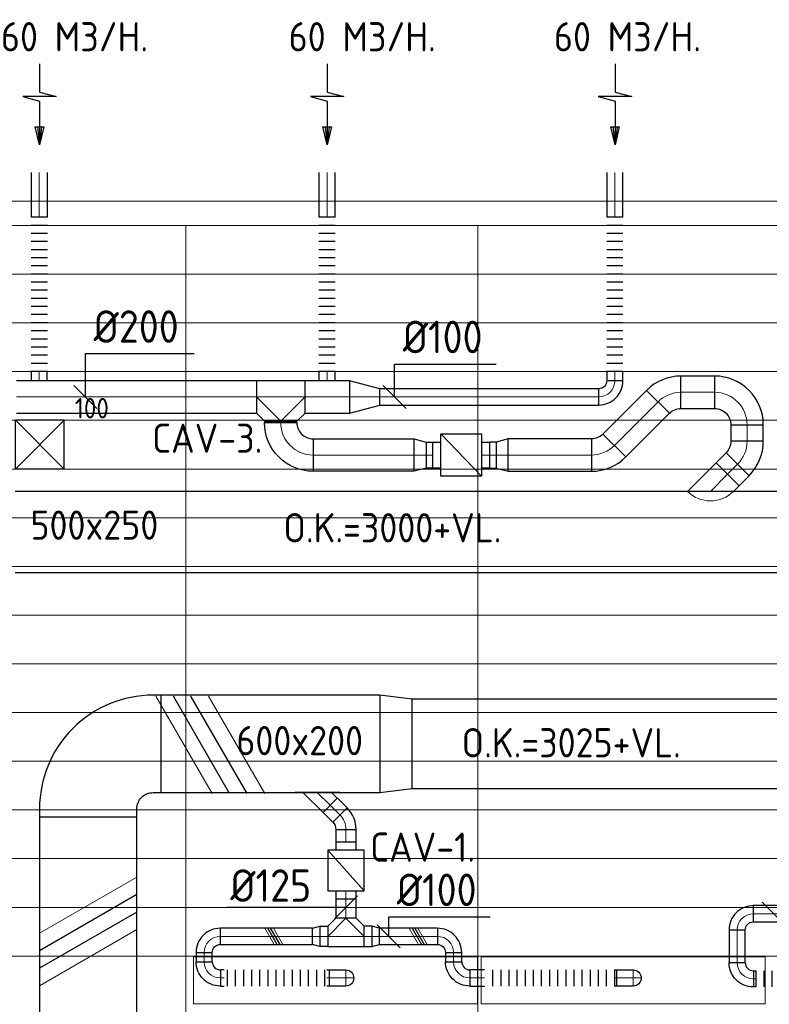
# Model space of a CAD drawing. Header units: millimetres. Extents: x -72915 to 21022, y 6278 to 52916.
# Tile 20 of 60: x -53639 to -49019, y 46851 to 52916. Entities that reach past the tile are written whole.
import ezdxf
from ezdxf.enums import TextEntityAlignment as Align

# ---------------------------------------------------------------- set-up
doc = ezdxf.new("R2010")
doc.units = ezdxf.units.MM
doc.header["$LTSCALE"] = 50
doc.linetypes.add('CENTER2', pattern=[28.575, 19.05, -3.175, 3.175, -3.175])
for name, color, linetype in [('4plfd', 254, 'Continuous'), ('WL570---_RETOUR', 100, 'Continuous'), ('WL570---_TOEVOER', 200, 'Continuous'), ('WL570---_TOEVOER_RST', 200, 'Continuous'), ('WL570---_TOEVOER_RST_HL', 1, 'Continuous'), ('WM570---_RETOUR', 2, 'Continuous'), ('WM570---_TOEVOER', 2, 'Continuous'), ('WM570---_TOEVOER_RST_PR', 1, 'Continuous')]:
    doc.layers.add(name, color=color, linetype=linetype)
for name, color, linetype, lineweight in [('WL570---_BESTAAND-HARTLIJN', 161, 'Continuous', 0), ('WL570---_BESTAAND-RETOUR', 140, 'Continuous', 0), ('WL570---_BESTAAND-ROOSTER', 161, 'Continuous', 0), ('WL570---_BESTAAND-TOEVOER', 180, 'Continuous', 0)]:
    doc.layers.add(name, color=color, linetype=linetype, lineweight=lineweight)
doc.styles.add('BURO-025', font='ISO96.shx', dxfattribs={"height": 125})
doc.styles.add('ISO', font='ISO', dxfattribs={"height": 162})
doc.styles.add('LZ-MAATVOEREN', font='simplex')
doc.styles.add('MAATVOERING', font='ISO')

# ---------------------------------------------------------------- blocks, each defined once
blk = doc.blocks.new('Groep-79')
at = {"color": 8, "linetype": 'Continuous', "lineweight": 13}
for p, q in [((-73304.9, 50349.1), (-4004.9, 50349.1)), ((-73154.9, 50199.1), (-4154.9, 50199.1)), ((-11857.7, 50199.1), (-60254.8, 50199.1)), ((-54854.9, 50199.1), (-54854.9, 43299.1)), ((-53054.9, 50199.1), (-53054.9, 42999.1)), ((-60254.9, 49899.1), (-11882.7, 49899.1)), ((-60254.9, 49599.1), (-11882.7, 49599.1)), ((-60254.9, 49299.1), (-11882.7, 49299.1)), ((-60254.9, 48999.1), (-11882.7, 48999.1)), ((-60254.9, 48699.1), (-11882.7, 48699.1)), ((-60254.9, 48399.1), (-11882.7, 48399.1)), ((-60254.9, 48399.1), (-11882.7, 48399.1)), ((-60254.9, 48099.1), (-11882.7, 48099.1)), ((-60254.9, 47799.1), (-11882.7, 47799.1)), ((-60254.9, 47499.1), (-11882.7, 47499.1)), ((-60254.9, 47199.1), (-11882.7, 47199.1)), ((-60254.9, 46899.1), (-11882.7, 46899.1)), ((-60254.9, 46599.1), (-11882.7, 46599.1)), ((-65655, 46299.1), (-11882.7, 46299.1)), ((-65655, 45999.1), (-11882.7, 45999.1)), ((-65655, 45699.1), (-11882.7, 45699.1))]:
    blk.add_line(p, q, dxfattribs=at)
blk = doc.blocks.new('Block plafond 1e verd')
at = {"layer": '4plfd'}
blk.add_blockref('Groep-79', (22004.9, -19149), dxfattribs=at)
blk = doc.blocks.new('AFZPIJL')
for points in [[(0, -10), (0, -6.52), (-2.06, -5.97), (2.06, -5.97), (0, -5.41), (0, 0)], [(-0.26, -2.22), (0, 0)], [(0.26, -2.22), (0, 0)]]:
    blk.add_lwpolyline(points)
blk.add_lwpolyline([(0.52, -2.22), (-0.52, -2.22), (0, 0)], close=True)
blk = doc.blocks.new('KARO')
for p, q in [((1, 0.5), (0, 0.5)), ((0, -0.5), (1, -0.5))]:
    blk.add_line(p, q)
at = {"invisible_edges": 15}
blk.add_3dface([(0, 0.5), (0, -0.5), (1, -0.5), (1, 0.5)], dxfattribs=at)
at = {"layer": 'WL570---_BESTAAND-HARTLIJN'}
blk.add_line((0, 0), (1, 0), dxfattribs=at)
blk = doc.blocks.new('MVLINE')
blk.add_line((35.4, -35.4), (-35.4, 35.4))
blk = doc.blocks.new('FLLINE100')
blk.add_line((0, -50), (0, 50))
blk = doc.blocks.new('OEX10000100000')
at = {"rotation": 90}
for p in [(0, -50), (0, -100), (0, -150), (0, -200), (0, -250), (0, -300), (0, -350), (0, -400), (0, -450), (0, -500), (0, -550), (0, -600), (0, -650), (0, -700), (0, -750), (0, -800), (0, -850), (0, -900), (0, -950), (0, -1000)]:
    blk.add_blockref('FLLINE100', p, dxfattribs=at)
blk = doc.blocks.new('OTS20020020000H')
blk.add_lwpolyline([(-150, -100), (150, -100), (150, 100), (100, 150), (-100, 150), (-150, 100)], close=True)
at = {"layer": 'WL570---_BESTAAND-HARTLIJN'}
blk.add_line((-150, 0), (150, 0), dxfattribs=at)
at = {"layer": 'WL570---_BESTAAND-RETOUR'}
blk.add_lwpolyline([(-150, 0), (0, 150), (150, 0)], dxfattribs=at)
blk = doc.blocks.new('OBO20000090H')
blk.add_lwpolyline([(100, -200, 0.414214), (-200, 100), (-200, -100, -0.414214), (-100, -200)], format="xyb", close=True)
at = {"invisible_edges": 15}
for points in [[(-182.6, -101.5), (-147.9, 95.4), (-200, 100), (-200, -100)], [(-165.8, -106), (-97.4, 81.9), (-147.9, 95.4), (-182.6, -101.5)], [(-150, -113.4), (-50, 59.8), (-97.4, 81.9), (-165.8, -106)], [(-135.7, -123.4), (-7.2, 29.8), (-50, 59.8), (-150, -113.4)], [(-123.4, -135.7), (29.8, -7.2), (-7.2, 29.8), (-135.7, -123.4)], [(-113.4, -150), (59.8, -50), (29.8, -7.2), (-123.4, -135.7)], [(-106, -165.8), (81.9, -97.4), (59.8, -50), (-113.4, -150)], [(-101.5, -182.6), (95.4, -147.9), (81.9, -97.4), (-106, -165.8)], [(-100, -200), (100, -200), (95.4, -147.9), (-101.5, -182.6)]]:
    blk.add_3dface(points, dxfattribs=at)
at = {"layer": 'WL570---_BESTAAND-HARTLIJN'}
blk.add_arc((-200, -200), 200, 0, 90, dxfattribs=at)
blk = doc.blocks.new('OSV20010001860G')
blk.add_lwpolyline([(0, -100), (186.6, -50), (186.6, 50), (0, 100)], close=True)
at = {"layer": 'WL570---_BESTAAND-HARTLIJN'}
blk.add_line((0, 0), (186.6, 0), dxfattribs=at)
blk = doc.blocks.new('OBO10000090H')
blk.add_lwpolyline([(50, -100, 0.414214), (-100, 50), (-100, -50, -0.414214), (-50, -100)], format="xyb", close=True)
at = {"invisible_edges": 15}
for points in [[(-91.3, -50.8), (-74, 47.7), (-100, 50), (-100, -50)], [(-82.9, -53), (-48.7, 41), (-74, 47.7), (-91.3, -50.8)], [(-75, -56.7), (-25, 29.9), (-48.7, 41), (-82.9, -53)], [(-67.9, -61.7), (-3.6, 14.9), (-25, 29.9), (-75, -56.7)], [(-61.7, -67.9), (14.9, -3.6), (-3.6, 14.9), (-67.9, -61.7)], [(-56.7, -75), (29.9, -25), (14.9, -3.6), (-61.7, -67.9)], [(-53, -82.9), (41, -48.7), (29.9, -25), (-56.7, -75)], [(-50.8, -91.3), (47.7, -74), (41, -48.7), (-53, -82.9)], [(-50, -100), (50, -100), (47.7, -74), (-50.8, -91.3)]]:
    blk.add_3dface(points, dxfattribs=at)
at = {"layer": 'WL570---_BESTAAND-HARTLIJN'}
blk.add_arc((-100, -100), 100, 0, 90, dxfattribs=at)
blk = doc.blocks.new('OSV2001600740G')
blk.add_lwpolyline([(0, -100), (74.6, -80), (74.6, 80), (0, 100)], close=True)
at = {"layer": 'WL570---_BESTAAND-HARTLIJN'}
blk.add_line((0, 0), (74.6, 0), dxfattribs=at)
blk = doc.blocks.new('VBX1601600016025000')
blk.add_lwpolyline([(50, -130), (300, -130), (300, 130), (50, 130)], close=True)
for points in [[(50, 80), (0, 80), (0, -80), (50, -80)], [(300, -80), (350, -80), (350, 80), (300, 80)]]:
    blk.add_lwpolyline(points)
at = {"layer": 'WL570---_BESTAAND-HARTLIJN'}
blk.add_line((300, 0), (350, 0), dxfattribs=at)
at = {"layer": 'WL570---_BESTAAND-TOEVOER'}
blk.add_line((50, -130), (300, 130), dxfattribs=at)
blk = doc.blocks.new('KARH')
for p, q in [((1, 0.5), (0, 0.5)), ((0, -0.5), (1, -0.5))]:
    blk.add_line(p, q)
at = {"invisible_edges": 15}
blk.add_3dface([(0, 0.5), (0, -0.5), (1, -0.5), (1, 0.5)], dxfattribs=at)
blk = doc.blocks.new('VBO60020000050901-100')
blk.add_lwpolyline([(-300, -450), (300, -450), (300, -400, 0.414214), (-400, 300), (-450, 300), (-450, -300), (-400, -300, -0.414214), (-300, -400)], format="xyb", close=True)
blk = doc.blocks.new('VV260020055020002000G')
blk.add_lwpolyline([(0, -300), (200, -275), (200, 275), (0, 300)], close=True)
at = {"invisible_edges": 15}
blk.add_3dface([(0, -300), (200, -275), (200, 275), (0, 300)], dxfattribs=at)
blk = doc.blocks.new('OBO10000090L')
blk.add_lwpolyline([(50, 0, 0.414214), (-100, 150), (-100, 50, -0.414214), (-50, 0)], format="xyb", close=True)
at = {"invisible_edges": 15}
for points in [[(-91.3, 49.2), (-74, 147.7), (-100, 150), (-100, 50)], [(-82.9, 47), (-48.7, 141), (-74, 147.7), (-91.3, 49.2)], [(-75, 43.3), (-25, 129.9), (-48.7, 141), (-82.9, 47)], [(-67.9, 38.3), (-3.6, 114.9), (-25, 129.9), (-75, 43.3)], [(-61.7, 32.1), (14.9, 96.4), (-3.6, 114.9), (-67.9, 38.3)], [(-56.7, 25), (29.9, 75), (14.9, 96.4), (-61.7, 32.1)], [(-53, 17.1), (41, 51.3), (29.9, 75), (-56.7, 25)], [(-50.8, 8.7), (47.7, 26), (41, 51.3), (-53, 17.1)], [(-50, 0), (50, 0), (47.7, 26), (-50.8, 8.7)]]:
    blk.add_3dface(points, dxfattribs=at)
at = {"layer": 'WL570---_BESTAAND-HARTLIJN'}
blk.add_arc((-100, 0), 100, 0, 90, dxfattribs=at)
blk = doc.blocks.new('ORN_T_SP')
blk.add_lwpolyline([(-0.5, 0.5), (-0.5, -0.5), (0.5, -0.5), (0.5, 0.5)], close=True)
at = {"style": 'LZ-MAATVOEREN', "flags": 9}
for tag, p in [('ROS_TYPE', (0.6333, 0.6833)), ('ROS_M3H', (0.6333, 0.4833)), ('ROS_ZIJDE', (0.6333, 0.2833)), ('ROS_STAT', (0.6333, 0.0833))]:
    blk.add_attdef(tag, p, '', height=0.125, dxfattribs=at)
blk = doc.blocks.new('OBO10000090ZE')
blk.add_lwpolyline([(-50, 0), (50, 0), (50, 100, 1), (-50, 100)], format="xyb", close=True)
at = {"layer": 'WL570---_BESTAAND-HARTLIJN'}
for points in [[(0, 0), (0, 150)], [(-50, 100), (50, 100)]]:
    blk.add_lwpolyline(points, dxfattribs=at)
blk = doc.blocks.new('OEX1000067900')
at = {"rotation": 180}
for p in [(50, 0), (100, 0), (150, 0), (200, 0), (250, 0), (300, 0), (350, 0), (400, 0), (450, 0), (500, 0), (550, 0), (600, 0), (650, 0)]:
    blk.add_blockref('FLLINE100', p, dxfattribs=at)
blk = doc.blocks.new('OBO12500045H')
blk.add_lwpolyline([(62.5, -51.8, 0.198912), (7.6, 80.8), (-80.8, -7.6, -0.198912), (-62.5, -51.8)], format="xyb", close=True)
at = {"invisible_edges": 15}
for points in [[(-77.1, -11.6), (18.6, 68.7), (7.6, 80.8), (-80.8, -7.6)], [(-73.8, -15.9), (28.6, 55.8), (18.6, 68.7), (-77.1, -11.6)], [(-70.9, -20.5), (37.4, 42), (28.6, 55.8), (-73.8, -15.9)], [(-68.4, -25.4), (44.9, 27.5), (37.4, 42), (-70.9, -20.5)], [(-66.3, -30.4), (51.2, 12.4), (44.9, 27.5), (-68.4, -25.4)], [(-64.6, -35.6), (56.1, -3.2), (51.2, 12.4), (-66.3, -30.4)], [(-63.4, -40.9), (59.7, -19.2), (56.1, -3.2), (-64.6, -35.6)], [(-62.7, -46.3), (61.8, -35.4), (59.7, -19.2), (-63.4, -40.9)], [(-62.5, -51.8), (62.5, -51.8), (61.8, -35.4), (-62.7, -46.3)]]:
    blk.add_3dface(points, dxfattribs=at)
at = {"layer": 'WL570---_BESTAAND-HARTLIJN'}
blk.add_arc((-125, -51.8), 125, 0, 45, dxfattribs=at)
blk = doc.blocks.new('OAF12500045L')
blk.add_line((-138.4, 0), (138.4, 0))
blk.add_lwpolyline([(-88.4, 0), (-123.7, 35.4), (-35.4, 123.7), (88.4, 0)])
at = {"layer": 'WL570---_BESTAAND-HARTLIJN'}
blk.add_line((-79.5, 79.5), (0, 0), dxfattribs=at)
blk = doc.blocks.new('OTS12512512500H')
blk.add_lwpolyline([(-112.5, -62.5), (112.5, -62.5), (112.5, 62.5), (62.5, 112.5), (-62.5, 112.5), (-112.5, 62.5)], close=True)
at = {"layer": 'WL570---_BESTAAND-HARTLIJN'}
blk.add_line((-112.5, 0), (112.5, 0), dxfattribs=at)
at = {"layer": 'WL570---_BESTAAND-TOEVOER'}
blk.add_lwpolyline([(-112.5, 0), (0, 112.5), (112.5, 0)], dxfattribs=at)
blk = doc.blocks.new('OSV1251000460G')
blk.add_lwpolyline([(0, -62.5), (46.7, -50), (46.7, 50), (0, 62.5)], close=True)
at = {"layer": 'WL570---_BESTAAND-HARTLIJN'}
blk.add_line((0, 0), (46.7, 0), dxfattribs=at)
blk = doc.blocks.new('VBX1251250012525000')
for points in [[(50, 62.5), (0, 62.5), (0, -62.5), (50, -62.5)], [(300, -62.5), (350, -62.5), (350, 62.5), (300, 62.5)]]:
    blk.add_lwpolyline(points)
blk.add_lwpolyline([(50, -112.5), (300, -112.5), (300, 112.5), (50, 112.5)], close=True)
at = {"layer": 'WL570---_BESTAAND-HARTLIJN'}
blk.add_line((300, 0), (350, 0), dxfattribs=at)
at = {"layer": 'WL570---_BESTAAND-TOEVOER'}
blk.add_line((50, -112.5), (300, 112.5), dxfattribs=at)
blk = doc.blocks.new('OEX1000080500')
at = {"rotation": 180}
for p in [(50, 0), (100, 0), (150, 0), (200, 0), (250, 0), (300, 0), (350, 0), (400, 0), (450, 0), (500, 0), (550, 0), (600, 0), (650, 0), (700, 0), (750, 0), (800, 0)]:
    blk.add_blockref('FLLINE100', p, dxfattribs=at)
blk = doc.blocks.new('OZA2500200045R')
blk.add_lwpolyline([(141.4, 0), (176.8, 35.4), (35.4, 176.8), (-141.4, 0)])
at = {"layer": 'WL570---_BESTAAND-HARTLIJN'}
blk.add_line((0, 0), (106.1, 106.1), dxfattribs=at)
at = {"layer": 'WL570---_BESTAAND-RETOUR'}
blk.add_arc((0, 141.4), 200, 225, 315, dxfattribs=at)
blk = doc.blocks.new('OBO20000045H')
blk.add_lwpolyline([(100, -82.8, 0.198912), (12.1, 129.3), (-129.3, -12.1, -0.198912), (-100, -82.8)], format="xyb", close=True)
at = {"invisible_edges": 15}
for points in [[(-123.4, -18.6), (29.8, 110), (12.1, 129.3), (-129.3, -12.1)], [(-118.1, -25.5), (45.7, 89.2), (29.8, 110), (-123.4, -18.6)], [(-113.4, -32.8), (59.8, 67.2), (45.7, 89.2), (-118.1, -25.5)], [(-109.4, -40.6), (71.9, 43.9), (59.8, 67.2), (-113.4, -32.8)], [(-106, -48.6), (81.9, 19.8), (71.9, 43.9), (-109.4, -40.6)], [(-103.4, -57), (89.8, -5.2), (81.9, 19.8), (-106, -48.6)], [(-101.5, -65.5), (95.4, -30.7), (89.8, -5.2), (-103.4, -57)], [(-100.4, -74.1), (98.9, -56.7), (95.4, -30.7), (-101.5, -65.5)], [(-100, -82.8), (100, -82.8), (98.9, -56.7), (-100.4, -74.1)]]:
    blk.add_3dface(points, dxfattribs=at)
at = {"layer": 'WL570---_BESTAAND-HARTLIJN'}
blk.add_arc((-200, -82.8), 200, 0, 45, dxfattribs=at)
blk = doc.blocks.new('UISO')
at = {"color": 0}
for p, q in [((0, 0.18), (1, 0.757)), ((0, 0), (1, 0.577))]:
    blk.add_line(p, q, dxfattribs=at)
at = {"layer": 'WL570---_BESTAAND-TOEVOER', "color": 0}
for p, q in [((0, 0.36), (1, 0.937)), ((0, -0.18), (1, 0.397))]:
    blk.add_line(p, q, dxfattribs=at)
blk = doc.blocks.new('*U1006')
at = {"color": 0, "ltscale": 10}
for p, q in [((150, 150, -2500), (-150, 150, -2500)), ((-150, -150, -2500), (-150, 150, -2500)), ((150, -150, -2500), (-150, 150, -2500)), ((-150, -150, -2500), (150, 150, -2500)), ((150, -150, -2500), (150, 150, -2500)), ((150, -150, -2500), (-150, -150, -2500))]:
    blk.add_line(p, q, dxfattribs=at)
at = {"layer": 'WL570---_TOEVOER_RST_HL', "linetype": 'CENTER2'}
blk.add_circle((0, 0, -2500), 0.075, dxfattribs=at)
at = {"layer": 'WL570---_TOEVOER_RST', "color": 2, "style": 'BURO-025'}
for tag in ['MC', 'Q']:
    blk.add_attdef(tag, text='', height=125, dxfattribs=at).set_placement((0, 0), align=Align.MIDDLE)
at = {"layer": 'WM570---_TOEVOER_RST_PR', "color": 2, "style": 'BURO-025'}
blk.add_attdef('POSNR', text='', height=125, dxfattribs=at).set_placement((0, 0), align=Align.MIDDLE)

msp = doc.modelspace()

# ---------------------------------------------------------------- linework, layer by layer
at = {"layer": 'WM570---_RETOUR'}
for points in [[(-53233.5, 50592.5), (-53233.5, 50859.2), (-52564.5, 50859.2)], [(-51328.3, 50592.5), (-51328.3, 50795.1), (-50702.1, 50795.1)]]:
    msp.add_lwpolyline(points, dxfattribs=at)
at = {"layer": 'WM570---_TOEVOER'}
for points in [[(-51628.4, 47448.3), (-51749, 47448.3), (-52360.9, 47448.3)], [(-51365, 47269.7), (-51365, 47389.4), (-50738.8, 47389.4)]]:
    msp.add_lwpolyline(points, dxfattribs=at)

# ---------------------------------------------------------------- block references
at = {"layer": 'WL570---_BESTAAND-ROOSTER', "xscale": 1750, "yscale": 290}
for p in [(-51692, 46998.8), (-49921, 46998.8)]:
    msp.add_blockref('ORN_T_SP', p, dxfattribs=at)
at = {"layer": 'WL570---_RETOUR'}
for name, p, xscale, yscale, zscale, rotation in [('AFZPIJL', (-53516.9, 52144.5), 50, 50, 50, 180), ('AFZPIJL', (-51743.9, 52144.5), 50, 50, 50, 180), ('AFZPIJL', (-49970.2, 52144.5), 50, 50, 50, 180), ('KARO', (-53518.1, 51699.7), 275.9456809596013, 100, 100, 90), ('KARO', (-51745.1, 51699.7), 275.9456809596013, 100, 100, 90), ('KARO', (-49971.4, 51699.7), 275.9456809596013, 100, 100, 90), ('KARO', (-53518.8, 50749.1), 56.74591008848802, 100, 100, 270), ('KARO', (-51745.1, 50749.1), 56.29579252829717, 100, 100, 270), ('KARO', (-49971.4, 50749.1), 56.55323533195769, 100, 100, 270), ('KARO', (-51606.1, 50592.5), 275.2482312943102, 200, 200, 180), ('KARO', (-50071.4, 50592.5), 1348.069124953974, 100, 100, 180), ('KARO', (-49974.4, 50293.1), 380.6080427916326, 200, 200, 44.99999999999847), ('KARO', (-52030.6, 50434.5), 8.033562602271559, 200, 200, 90), ('KARO', (-49156.4, 50420.8), 101.5058830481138, 200, 200, 270), ('KARO', (-51830.6, 50234.5), -622.0802183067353, 200, 200, 180), ('KARO', (-51133.7, 50234.5), -41.65426006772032, 160, 160, 180), ('KARO', (-50703.1, 50234.5), 41.65426006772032, 160, 160, 180), ('KARO', (-49276.4, 50116.4), 86.90623613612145, 200, 200, 45)]:
    msp.add_blockref(name, p, dxfattribs=dict(at, xscale=xscale, yscale=yscale, zscale=zscale, rotation=rotation))
for name, p in [('OEX10000100000', (-53518.1, 51749.1)), ('OEX10000100000', (-51745.1, 51749.1)), ('OEX10000100000', (-49971.4, 51749.1)), ('OBO20000090H', (-49156.4, 50620.8)), ('OSV20010001860G', (-51606.1, 50592.5)), ('OZA2500200045R', (-49382.4, 50010.3))]:
    msp.add_blockref(name, p, dxfattribs=at)
for name, p, rotation in [('OBO20000045H', (-49646.7, 50620.8), 90), ('OTS20020020000H', (-52030.6, 50592.5), 180), ('OBO10000090H', (-49971.4, 50592.5), 270), ('OBO20000045H', (-49156.4, 50236.4), 315.0000000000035), ('OBO20000045H', (-50033, 50234.5), 270), ('OSV2001600740G', (-50628.5, 50234.5), 180)]:
    msp.add_blockref(name, p, dxfattribs=dict(at, rotation=rotation))
at = {"layer": 'WL570---_RETOUR', "zscale": 200}
for name, p, xscale, yscale in [('KARO', (-49563.9, 50620.8), 207.5368296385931, 200), ('KARO', (-53657.8, 50592.5), 1476.238544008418, 200), ('KARO', (-50628.5, 50234.5), 512.6176761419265, 200), ('KARH', (-53666.9, 49760.3), 4729.977126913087, 500)]:
    msp.add_blockref(name, p, dxfattribs=dict(at, xscale=xscale, yscale=yscale))
at = {"layer": 'WL570---_RETOUR', "xscale": -1}
for name, p, rotation in [('OBO20000090H', (-52030.6, 50234.5), 90), ('VBX1601600016025000', (-51093.4, 50234.5), 180), ('OSV2001600740G', (-51208.3, 50234.5), 180)]:
    msp.add_blockref(name, p, dxfattribs=dict(at, rotation=rotation))
at = {"layer": 'WL570---_TOEVOER'}
ref = msp.add_blockref('*U1006', (-53515.4, 50298.4, 2500), dxfattribs=at)
ref.add_attrib('Q', '100', (-53299.5, 50460.3), dxfattribs={"layer": 'WL570---_TOEVOER_RST', "color": 2, "height": 125, "style": 'BURO-025'})
ref.add_attrib('MC', 'T1', (-53885.5, 50457), dxfattribs={"layer": 'WL570---_TOEVOER_RST', "color": 2, "height": 125, "style": 'BURO-025'})
for name, p, rotation in [('VBO60020000050901-100', (-53216.9, 48455.2), 90), ('OAF12500045L', (-51805.2, 48156.4), 180.000000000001), ('VBX1251250012525000', (-51628.4, 47850.6), 270.000000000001), ('OBO10000090H', (-49217.5, 47409), 90.00000000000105), ('OBO10000090H', (-52502.1, 47269.7), 90.00000000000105)]:
    msp.add_blockref(name, p, dxfattribs=dict(at, rotation=rotation))
for name, p, xscale, yscale, zscale, rotation in [('UISO', (-52237.1, 48149.6), 600, 600, 600, 90), ('KARH', (-51420.1, 48455.2), 1346.620728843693, 600, 200, 180), ('KARO', (-51725.6, 48076.9), 85.66686048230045, 125, 125, 314.9999999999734), ('KARH', (-53216.9, 48005.2), 4624.129422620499, 600, 200, 270), ('KARO', (-51628.4, 47929), 78.37956833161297, 125, 125, 270), ('UISO', (-52916.9, 47527.2), 600, 600, 600, 180), ('KARO', (-51628.4, 47500.6), 118.4362999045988, 125, 125, 270.000000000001), ('KARO', (-47228.1, 47409), 1889.413689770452, 100, 100, 180), ('UISO', (-52034.7, 47219.7), 100, 100, 100, 90), ('KARO', (-51065, 47269.7), 356.5983112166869, 100, 100, 180.000000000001), ('UISO', (-51221.1, 47319.7), 100, 100, 100, 270), ('KARO', (-49217.5, 47107.9), 201.0308842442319, 100, 100, 90), ('KARO', (-52502.1, 47113.2), 56.45693985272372, 100, 100, 90.00000000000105), ('KARO', (-50965, 47169.7), 56.45693985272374, 100, 100, 270.000000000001), ('KARO', (-50774.4, 47013.3), 90.43692295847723, 100, 100, 180.000000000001)]:
    msp.add_blockref(name, p, dxfattribs=dict(at, xscale=xscale, yscale=yscale, zscale=zscale, rotation=rotation))
for name, p in [('VV260020055020002000G', (-51420.1, 48455.2)), ('OBO12500045H', (-51628.4, 47979.7)), ('OTS12512512500H', (-51628.4, 47269.7)), ('OSV1251000460G', (-51468.3, 47269.7)), ('OBO10000090H', (-50965, 47269.7)), ('OEX1000067900', (-52410.3, 47013.3)), ('OEX1000080500', (-50774.4, 47013.3))]:
    msp.add_blockref(name, p, dxfattribs=at)
for name, p, xscale, yscale, zscale in [('KARH', (-51220.1, 48455.2), 4841.412419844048, 550, 200), ('KARO', (-52402.1, 47269.7), 566.8356749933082, 100, 100), ('KARO', (-51741, 47269.7), -47.6584454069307, 125, 125), ('KARO', (-51515.9, 47269.7), 47.6584454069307, 125, 125), ('KARO', (-52401.9, 47013.3), 22.48026519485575, 100, 100), ('KARO', (-51730.1, 47013.3), -16.03765465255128, 100, 100), ('KARO', (-49959, 47013.3), -16.03765465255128, 100, 100), ('KARO', (-49101.3, 47007.9), -16.2227493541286, 100, 100)]:
    msp.add_blockref(name, p, dxfattribs=dict(at, xscale=xscale, yscale=yscale, zscale=zscale))
at = {"layer": 'WL570---_TOEVOER', "xscale": -1}
msp.add_blockref('OSV1251000460G', (-51788.6, 47269.7), dxfattribs=at)
for name, p, rotation in [('OBO10000090L', (-52402.1, 47013.3), 90.00000000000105), ('OBO10000090L', (-50865, 47013.3), 90.00000000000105), ('OBO10000090L', (-49117.5, 47007.9), 90.00000000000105), ('OBO10000090ZE', (-51730.1, 47013.3), 270.000000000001), ('OBO10000090ZE', (-49959, 47013.3), 270.000000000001), ('OEX10000100000', (-49151.3, 47007.9), 90.00000000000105)]:
    msp.add_blockref(name, p, dxfattribs=dict(at, rotation=rotation))
at = {"layer": 'WM570---_RETOUR', "xscale": 2, "yscale": 2, "zscale": 2}
for p in [(-53233.5, 50592.5), (-51328.3, 50592.5)]:
    msp.add_blockref('MVLINE', p, dxfattribs=at)
at = {"layer": 'WM570---_TOEVOER'}
msp.add_blockref('Block plafond 1e verd', (-19765.4, 20598.3), dxfattribs=at)
at = {"layer": 'WM570---_TOEVOER', "xscale": 2, "yscale": 2, "zscale": 2, "rotation": 90.00000000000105}
msp.add_blockref('MVLINE', (-51628.4, 47448.3), dxfattribs=at)
at = {"layer": 'WM570---_TOEVOER', "xscale": 2, "yscale": 2, "zscale": 2}
for p in [(-48992.6, 47409), (-51365, 47269.7)]:
    msp.add_blockref('MVLINE', p, dxfattribs=at)

# ---------------------------------------------------------------- texts
at = {"layer": 'WM570---_RETOUR'}
for s, height, style, p in [('60 M3/H.', 180, 'MAATVOERING', (-53754.2, 52721)), ('60 M3/H.', 180, 'MAATVOERING', (-51981.2, 52721)), ('60 M3/H.', 180, 'MAATVOERING', (-50346.6, 52721)), ('%%c200', 200, 'MAATVOERING', (-53183.5, 50925.8)), ('%%c100', 200, 'MAATVOERING', (-51278.3, 50861.7)), ('CAV-3.', 180, 'MAATVOERING', (-52822.1, 50248)), ('500x250', 180, 'MAATVOERING', (-53572.8, 49712.5)), ('O.K.=3000+VL.', 180, 'ISO', (-52014.2, 49696.4))]:
    msp.add_text(s, height=height, dxfattribs=dict(at, style=style)).set_placement(p)
at = {"layer": 'WM570---_TOEVOER'}
for s, height, style, p in [('600x200', 180, 'MAATVOERING', (-52303.7, 48385.4)), ('O.K.=3025+VL.', 180, 'ISO', (-50915.4, 48372.2)), ('CAV-1.', 180, 'MAATVOERING', (-51478.6, 47729.1)), ('%%c100', 200, 'MAATVOERING', (-51315, 47456.1))]:
    msp.add_text(s, height=height, dxfattribs=dict(at, style=style)).set_placement(p)
at = {"layer": 'WM570---_TOEVOER', "style": 'MAATVOERING'}
msp.add_text('%%c125', height=200, dxfattribs=at).set_placement((-51842.2, 47482.5), align=Align.RIGHT)

doc.saveas('drawing.dxf')
